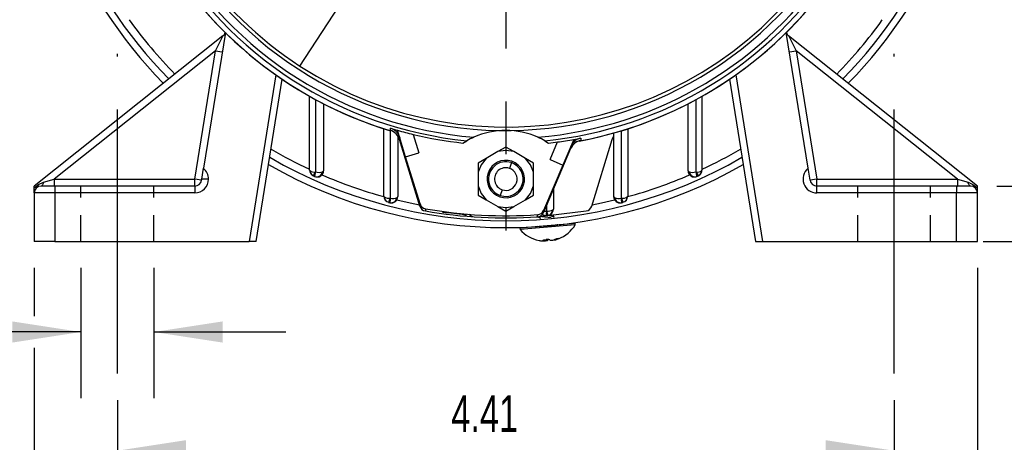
# Model space of a CAD drawing. Header units: inches. Extents: x 0 to 33, y 0 to 25.5.
# Tile 9 of 17: x 23.3 to 28.9, y 4.8 to 7.2. Entities that reach past the tile are written whole.
import ezdxf

# ---------------------------------------------------------------- set-up
doc = ezdxf.new("R2010")
doc.units = ezdxf.units.IN
doc.header["$LTSCALE"] = 3
doc.header["$MEASUREMENT"] = 0
doc.linetypes.add('CENTERX2', pattern=[0.8, 0.5, -0.1, 0.1, -0.1])
doc.linetypes.add('HIDDEN', pattern=[0.075, 0.05, -0.025])
doc.layers.add('CENTER', color=40, linetype='CENTERX2')
doc.layers.add('HIDDEN', color=102, linetype='HIDDEN')
doc.layers.add('DIMENSIONS', color=140, linetype='Continuous', lineweight=25)
doc.styles.add('SLDTEXTSTYLE0', font='TXT', dxfattribs={"width": 0.7})
doc.dimstyles.new('SLDDIMSTYLE0', dxfattribs={"dimtxt": 0.208333, "dimasz": 0.39, "dimexe": 0, "dimexo": 0.0625, "dimgap": 0.052083, "dimtad": 0, "dimtih": 1, "dimtoh": 1, "dimrnd": 1e-09, "dimdsep": 46, "dimtxsty": 'SLDTEXTSTYLE0', "dimsah": 1, "dimcen": 0.09, "dimadec": 0, "dimazin": 2, "dimtfac": 1, "dimtmove": 0, "dimatfit": 0, "dimfxl": 0, "dimfrac": 2, "dimtolj": 1, "dimtzin": 12, "dimarcsym": 0})
doc.dimstyles.new('SLDDIMSTYLE1', dxfattribs={"dimtxt": 0.208333, "dimasz": 0.39, "dimexe": 0, "dimexo": 0.0625, "dimgap": 0.052083, "dimtad": 0, "dimtih": 1, "dimtoh": 1, "dimrnd": 1e-09, "dimzin": 12, "dimdsep": 46, "dimtxsty": 'SLDTEXTSTYLE0', "dimsah": 1, "dimcen": 0.09, "dimadec": 0, "dimazin": 3, "dimtfac": 1, "dimtofl": 0, "dimtmove": 0, "dimatfit": 3, "dimfxl": 0, "dimfrac": 2, "dimtolj": 1, "dimtzin": 12, "dimarcsym": 0})
doc.dimstyles.new('SLDDIMSTYLE4', dxfattribs={"dimtxt": 0.208333, "dimasz": 0.39, "dimexe": 0, "dimexo": 0.0625, "dimgap": 0.052083, "dimtad": 0, "dimtih": 1, "dimtoh": 1, "dimrnd": 1e-09, "dimzin": 12, "dimdsep": 46, "dimtxsty": 'SLDTEXTSTYLE0', "dimsah": 1, "dimcen": 0, "dimadec": 0, "dimazin": 3, "dimtfac": 1, "dimtofl": 0, "dimtmove": 0, "dimatfit": 3, "dimfxl": 0, "dimfrac": 2, "dimtolj": 1, "dimtzin": 12, "dimarcsym": 0})
doc.dimstyles.new('SLDDIMSTYLE5', dxfattribs={"dimtxt": 0.208333, "dimasz": 0.39, "dimexe": 0, "dimexo": 0.0625, "dimgap": 0.052083, "dimtad": 0, "dimtih": 1, "dimtoh": 1, "dimrnd": 1e-09, "dimzin": 4, "dimdsep": 46, "dimtxsty": 'SLDTEXTSTYLE0', "dimsah": 1, "dimcen": 0.09, "dimadec": 0, "dimazin": 1, "dimtfac": 1, "dimtofl": 0, "dimtmove": 0, "dimatfit": 3, "dimfxl": 0, "dimfrac": 2, "dimtolj": 1, "dimtzin": 12, "dimarcsym": 0})

# ---------------------------------------------------------------- blocks, each defined once
blk = doc.blocks.new('_D_11')
at = {"layer": 'DIMENSIONS'}
for p, q in [((23.6795, 5.7932), (23.6795, 5.0546)), ((24.0929, 5.7932), (24.0929, 5.0546)), ((23.6795, 5.4296), (22.9218, 5.4296)), ((24.0929, 5.4296), (24.8429, 5.4296)), ((22.1159, 5.2968), (22.0459, 5.2968)), ((22.0459, 5.2968), (22.0459, 4.9655)), ((22.7351, 5.2968), (22.8051, 5.2968)), ((22.8051, 5.2968), (22.8051, 4.9655)), ((22.0459, 4.9655), (22.1159, 4.9655)), ((22.8051, 4.9655), (22.7351, 4.9655))]:
    blk.add_line(p, q, dxfattribs=at)
for points in [[(23.6795, 5.4296), (23.2895, 5.4896), (23.2895, 5.3696)], [(24.0929, 5.4296), (24.4829, 5.3696), (24.4829, 5.4896)]]:
    blk.add_solid(points, dxfattribs=at)
at = {"layer": 'DIMENSIONS', "char_height": 0.20833, "attachment_point": 1, "style": 'SLDTEXTSTYLE0'}
for s, insert in [('2X', (22.2456, 5.8776)), ('0.41', (22.1159, 5.612)), ('10.5', (22.1159, 5.234))]:
    blk.add_mtext(s, dxfattribs=dict(at, insert=insert))
blk = doc.blocks.new('_D_12')
at = {"layer": 'DIMENSIONS'}
for p, q in [((23.0149, 11.0031), (22.9449, 11.0031)), ((22.9449, 11.0031), (22.9449, 10.6718)), ((23.8075, 11.0031), (23.8774, 11.0031)), ((23.8774, 11.0031), (23.8774, 10.6718)), ((24.1461, 11.0031), (23.9474, 11.0031)), ((24.6802, 10.3812), (24.1461, 11.0031)), ((22.9449, 10.6718), (23.0149, 10.6718)), ((23.8774, 10.6718), (23.8075, 10.6718))]:
    blk.add_line(p, q, dxfattribs=at)
blk.add_solid([(24.6802, 10.3812), (24.4716, 10.7162), (24.3806, 10.638)], dxfattribs=at)
at = {"layer": 'DIMENSIONS', "char_height": 0.20833, "attachment_point": 1, "style": 'SLDTEXTSTYLE0'}
for s, insert in [('%%c', (22.9442, 11.3183)), ('4.33', (23.2589, 11.3183)), ('110.0', (23.0149, 10.9403))]:
    blk.add_mtext(s, dxfattribs=dict(at, insert=insert))
blk = doc.blocks.new('_D_14')
at = {"layer": 'DIMENSIONS'}
for p, q in [((28.9739, 8.7385), (30.3636, 8.7385)), ((29.9886, 8.7385), (29.9886, 7.7193)), ((29.679, 7.3404), (29.609, 7.3404)), ((29.609, 7.3404), (29.609, 7.0091)), ((30.2982, 7.3404), (30.3682, 7.3404)), ((30.3682, 7.3404), (30.3682, 7.0091)), ((29.609, 7.0091), (29.679, 7.0091)), ((30.3682, 7.0091), (30.2982, 7.0091)), ((29.9886, 5.9432), (29.9886, 6.9625)), ((28.8, 5.9432), (30.3636, 5.9432))]:
    blk.add_line(p, q, dxfattribs=at)
for points in [[(29.9886, 8.7385), (29.9286, 8.3485), (30.0486, 8.3485)], [(29.9886, 5.9432), (30.0486, 6.3332), (29.9286, 6.3332)]]:
    blk.add_solid(points, dxfattribs=at)
at = {"layer": 'DIMENSIONS', "char_height": 0.20833, "attachment_point": 1, "style": 'SLDTEXTSTYLE0'}
for s, insert in [('2.80', (29.679, 7.6557)), ('71.0', (29.679, 7.2777))]:
    blk.add_mtext(s, dxfattribs=dict(at, insert=insert))
blk = doc.blocks.new('_D_15')
at = {"layer": 'DIMENSIONS'}
for p, q in [((29.0905, 6.2582), (29.0905, 7.0082)), ((28.8787, 6.2582), (29.4655, 6.2582)), ((28.9181, 5.9432), (29.4655, 5.9432)), ((29.0905, 5.2751), (29.0905, 5.9432)), ((29.4725, 5.2751), (29.0905, 5.2751)), ((29.8482, 5.2746), (29.7782, 5.2746)), ((29.7782, 5.2746), (29.7782, 4.9433)), ((30.2941, 5.2746), (30.3641, 5.2746)), ((30.3641, 5.2746), (30.3641, 4.9433)), ((29.7782, 4.9433), (29.8482, 4.9433)), ((30.3641, 4.9433), (30.2941, 4.9433))]:
    blk.add_line(p, q, dxfattribs=at)
for points in [[(29.0905, 6.2582), (29.1505, 6.6482), (29.0305, 6.6482)], [(29.0905, 5.9432), (29.0305, 5.5532), (29.1505, 5.5532)]]:
    blk.add_solid(points, dxfattribs=at)
at = {"layer": 'DIMENSIONS', "char_height": 0.20833, "attachment_point": 1, "style": 'SLDTEXTSTYLE0'}
for s, insert in [('0.31', (29.7616, 5.5898)), ('8.0', (29.8482, 5.2119))]:
    blk.add_mtext(s, dxfattribs=dict(at, insert=insert))
blk = doc.blocks.new('_D_17')
at = {"layer": 'DIMENSIONS'}
for p, q in [((23.4138, 5.7932), (23.4138, 5.5196)), ((28.7681, 5.7932), (28.7681, 3.5751)), ((23.4138, 5.3396), (23.4138, 3.5751)), ((23.4138, 3.9501), (25.4122, 3.9501)), ((25.6947, 3.9497), (25.6247, 3.9497)), ((25.6247, 3.9497), (25.6247, 3.6184)), ((26.4872, 3.9497), (26.5572, 3.9497)), ((26.5572, 3.9497), (26.5572, 3.6184)), ((28.7681, 3.9501), (26.7696, 3.9501)), ((25.6247, 3.6184), (25.6947, 3.6184)), ((26.5572, 3.6184), (26.4872, 3.6184))]:
    blk.add_line(p, q, dxfattribs=at)
for points in [[(23.4138, 3.9501), (23.8038, 3.8901), (23.8038, 4.0101)], [(28.7681, 3.9501), (28.3781, 4.0101), (28.3781, 3.8901)]]:
    blk.add_solid(points, dxfattribs=at)
at = {"layer": 'DIMENSIONS', "char_height": 0.20833, "attachment_point": 1, "style": 'SLDTEXTSTYLE0'}
for s, insert in [('5.35', (25.7813, 4.2649)), ('136.0', (25.6947, 3.8869))]:
    blk.add_mtext(s, dxfattribs=dict(at, insert=insert))
blk = doc.blocks.new('_D_18')
at = {"layer": 'DIMENSIONS'}
for p, q in [((23.8862, 5.0432), (23.8862, 4.3807)), ((28.2957, 5.0432), (28.2957, 4.3807)), ((23.8862, 4.7557), (25.4122, 4.7557)), ((25.6947, 4.7553), (25.6247, 4.7553)), ((25.6247, 4.7553), (25.6247, 4.424)), ((26.4872, 4.7553), (26.5572, 4.7553)), ((26.5572, 4.7553), (26.5572, 4.424)), ((28.2957, 4.7557), (26.7696, 4.7557)), ((25.6247, 4.424), (25.6947, 4.424)), ((26.5572, 4.424), (26.4872, 4.424))]:
    blk.add_line(p, q, dxfattribs=at)
for points in [[(23.8862, 4.7557), (24.2762, 4.6957), (24.2762, 4.8157)], [(28.2957, 4.7557), (27.9057, 4.8157), (27.9057, 4.6957)]]:
    blk.add_solid(points, dxfattribs=at)
at = {"layer": 'DIMENSIONS', "char_height": 0.20833, "attachment_point": 1, "style": 'SLDTEXTSTYLE0'}
for s, insert in [('4.41', (25.7813, 5.0705)), ('112.0', (25.6947, 4.6926))]:
    blk.add_mtext(s, dxfattribs=dict(at, insert=insert))
blk = doc.blocks.new('SW_CENTERMARKSYMBOL_1')
at = {"layer": 'CENTER', "color": 0}
for p, q in [((0, 0.2), (0, 2.7329)), ((0, 0), (0, 0.1)), ((-0.2, 0), (-2.7329, 0)), ((0, 0), (-0.1, 0)), ((0, 0), (0, -0.1)), ((0, 0), (0.1, 0)), ((0.2, 0), (2.7329, 0)), ((0, -0.2), (0, -2.7329))]:
    blk.add_line(p, q, dxfattribs=at)

msp = doc.modelspace()

# ---------------------------------------------------------------- linework, layer by layer
for p, q in [((24.9222, 6.9389), (25.3351, 7.5746)), ((24.4855, 7.1107), (23.4138, 6.2582)), ((24.4989, 7.1292), (24.3748, 6.3586)), ((27.807, 6.3586), (27.683, 7.1292)), ((28.7681, 6.2582), (27.6964, 7.1107)), ((24.4424, 7.0261), (23.5265, 6.2976)), ((24.3251, 6.2976), (24.4424, 7.0261)), ((24.4424, 7.0261), (24.4813, 7.0198)), ((27.7006, 7.0198), (27.7395, 7.0261)), ((27.7395, 7.0261), (27.8568, 6.2976)), ((28.6554, 6.2976), (27.7395, 7.0261)), ((24.7859, 6.8887), (24.6337, 5.9432)), ((27.3959, 6.8887), (27.5481, 5.9432)), ((24.6736, 5.9431), (24.8218, 6.8639)), ((24.6736, 5.9432), (24.8218, 6.8639)), ((27.36, 6.8639), (27.5083, 5.9432)), ((24.9775, 6.3483), (24.9775, 6.7675)), ((27.2043, 6.7675), (27.2043, 6.3483)), ((25.0101, 6.7494), (25.0111, 6.3378)), ((25.0563, 6.725), (25.0563, 6.3448)), ((27.1256, 6.3448), (27.1256, 6.725)), ((27.1708, 6.3378), (27.1718, 6.7494)), ((25.3992, 6.1999), (25.3992, 6.583)), ((25.4344, 6.572), (25.435, 6.1891)), ((25.4355, 6.5739), (25.4361, 6.5866)), ((25.5221, 6.4242), (25.4761, 6.5748)), ((25.4779, 6.5417), (25.4779, 6.1979)), ((25.5656, 6.5514), (25.5974, 6.4472)), ((26.7039, 6.1979), (26.7039, 6.5593)), ((26.7469, 6.1891), (26.7474, 6.572)), ((26.7827, 6.583), (26.7827, 6.1999)), ((25.4885, 6.5343), (25.488, 6.5215)), ((25.6034, 6.1438), (25.488, 6.5215)), ((25.8478, 6.5023), (25.8693, 6.5152)), ((26.3126, 6.5152), (26.3341, 6.5023)), ((26.3422, 6.4082), (26.3848, 6.5084)), ((26.4762, 6.5224), (26.4147, 6.3774)), ((26.4589, 6.4706), (26.4597, 6.4834)), ((26.5172, 6.5299), (26.5165, 6.5172)), ((26.5784, 6.1438), (26.6939, 6.5215)), ((25.5221, 6.4242), (25.5974, 6.4472)), ((26.0457, 6.4533), (25.9787, 6.4146)), ((26.0909, 6.4794), (26.0457, 6.4533)), ((26.1362, 6.4533), (26.0909, 6.4794)), ((26.2032, 6.4146), (26.1362, 6.4533)), ((26.4589, 6.4706), (26.3045, 6.1071)), ((25.6041, 6.1562), (25.5221, 6.4242)), ((25.9787, 6.4146), (25.9335, 6.3885)), ((25.9335, 6.3885), (25.9335, 6.3362)), ((26.1224, 6.3908), (26.1115, 6.3585)), ((26.1401, 6.3828), (26.1441, 6.3896)), ((26.2484, 6.3885), (26.2032, 6.4146)), ((26.2484, 6.3362), (26.2484, 6.3885)), ((26.4147, 6.3774), (26.3052, 6.1194)), ((26.3422, 6.4082), (26.4147, 6.3774)), ((24.365, 6.2976), (24.3748, 6.3586)), ((24.9775, 6.3483), (24.9785, 6.3456)), ((25.9335, 6.3362), (25.9335, 6.2589)), ((26.2484, 6.2589), (26.2484, 6.3362)), ((27.2034, 6.3456), (27.2043, 6.3483)), ((27.8179, 6.2913), (27.807, 6.3586)), ((23.4674, 6.2797), (23.5265, 6.2976)), ((23.5265, 6.2976), (24.3251, 6.2976)), ((23.5265, 6.2976), (23.5265, 6.2582)), ((24.364, 6.2913), (24.3251, 6.2976)), ((24.3251, 6.2582), (24.3251, 6.2976)), ((24.364, 6.2913), (24.365, 6.2976)), ((24.4039, 6.2976), (24.365, 6.2976)), ((27.8568, 6.2976), (27.8179, 6.2913)), ((27.8568, 6.2582), (27.8568, 6.2976)), ((27.8568, 6.2976), (28.6554, 6.2976)), ((28.6554, 6.2976), (28.6554, 6.2582)), ((28.6554, 6.2976), (28.7145, 6.2797)), ((23.4138, 6.2473), (23.4138, 6.2582)), ((23.4138, 6.2188), (23.4138, 6.2473)), ((23.4138, 6.2188), (23.4138, 5.9432)), ((23.5319, 6.2188), (23.4138, 6.2188)), ((23.5319, 6.2582), (23.4531, 6.2582)), ((23.5319, 6.2582), (23.5265, 6.2582)), ((23.5319, 6.2582), (23.5319, 6.2188)), ((24.3251, 6.2582), (23.5319, 6.2582)), ((23.5319, 6.2188), (23.5319, 5.9432)), ((24.3251, 6.2188), (23.5319, 6.2188)), ((24.3251, 6.2582), (24.3251, 6.2188)), ((25.9335, 6.2589), (25.9335, 6.2066)), ((25.9335, 6.2066), (25.9787, 6.1805)), ((26.0378, 6.2055), (26.0417, 6.2123)), ((26.0704, 6.2366), (26.0595, 6.2043)), ((26.2032, 6.1805), (26.2484, 6.2066)), ((26.2484, 6.2066), (26.2484, 6.2589)), ((26.361, 6.2401), (26.361, 6.127)), ((27.8568, 6.2188), (27.8568, 6.2582)), ((28.65, 6.2582), (27.8568, 6.2582)), ((28.65, 6.2188), (27.8568, 6.2188)), ((28.65, 6.2582), (28.65, 6.2188)), ((28.7287, 6.2582), (28.65, 6.2582)), ((28.65, 6.2582), (28.6554, 6.2582)), ((28.65, 5.9432), (28.65, 6.2188)), ((28.7681, 6.2188), (28.65, 6.2188)), ((28.7681, 6.2188), (28.7681, 6.2473)), ((28.7681, 5.9432), (28.7681, 6.2188)), ((25.3992, 6.1999), (25.4007, 6.1964)), ((25.6034, 6.1438), (25.6041, 6.1562)), ((25.9787, 6.1805), (26.0457, 6.1419)), ((26.1362, 6.1419), (26.2032, 6.1805)), ((26.3229, 6.1163), (26.3229, 6.1504)), ((26.7481, 6.1636), (26.7485, 6.1637)), ((26.7811, 6.1964), (26.7827, 6.1999)), ((25.635, 6.1289), (25.6343, 6.1166)), ((26.0457, 6.1419), (26.0909, 6.1157)), ((26.0909, 6.1157), (26.1362, 6.1419)), ((26.2674, 6.0831), (26.5475, 6.1166)), ((26.271, 6.0832), (26.2716, 6.0955)), ((26.3052, 6.1194), (26.3045, 6.1071)), ((26.3588, 6.1227), (26.361, 6.127)), ((26.363, 6.0809), (26.3618, 6.0943)), ((25.8679, 6.091), (25.8611, 6.091)), ((26.4846, 6.046), (26.2808, 6.0282)), ((26.4853, 6.0382), (26.2815, 6.0204)), ((26.2841, 6.0787), (26.285, 6.0684)), ((26.3208, 6.091), (26.3211, 6.091)), ((26.3656, 6.0796), (26.3596, 6.0827)), ((26.4853, 6.0382), (26.4846, 6.046)), ((26.2808, 6.0282), (26.1708, 6.0186)), ((26.1708, 6.0186), (26.1715, 6.0107)), ((26.2815, 6.0204), (26.1715, 6.0107)), ((26.2808, 6.0282), (26.2815, 6.0204)), ((26.3105, 6.0309), (26.3101, 6.0308)), ((23.5319, 5.9432), (23.4138, 5.9432)), ((23.5319, 5.9432), (24.6337, 5.9432)), ((24.6736, 5.9432), (24.6337, 5.9432)), ((26.303, 5.9509), (26.3031, 5.9491)), ((26.3052, 5.952), (26.3056, 5.9477)), ((26.3064, 5.947), (26.3059, 5.9522)), ((26.3131, 5.9532), (26.3206, 5.9539)), ((26.3267, 5.9495), (26.3263, 5.9542)), ((26.3287, 5.9542), (26.3289, 5.9513)), ((26.3744, 5.9537), (26.3742, 5.9562)), ((26.3816, 5.9583), (26.3818, 5.956)), ((27.5083, 5.9432), (27.5481, 5.9432)), ((27.5481, 5.9432), (28.65, 5.9432)), ((28.65, 5.9432), (28.7681, 5.9432))]:
    msp.add_line(p, q)
at = {"flags": 128}
for points in [[(24.4424, 7.0261), (24.4729, 7.0859), (24.4785, 7.097), (24.4824, 7.1047), (24.4847, 7.1092), (24.4853, 7.1103), (24.4855, 7.1107)], [(27.6964, 7.1107), (27.6966, 7.1103), (27.6972, 7.1092), (27.6994, 7.1047), (27.7034, 7.097), (27.709, 7.0859), (27.7395, 7.0261)], [(26.6939, 6.5215), (26.702, 6.5396), (26.7039, 6.5417)], [(26.1362, 6.4533), (26.0909, 6.4597), (26.0457, 6.4533)], [(25.9787, 6.4146), (25.9505, 6.3786), (25.9335, 6.3362)], [(26.2484, 6.3362), (26.2314, 6.3786), (26.2032, 6.4146)], [(25.0563, 6.3448), (25.0549, 6.3417), (25.0511, 6.3391)], [(27.1308, 6.3391), (27.127, 6.3417), (27.1256, 6.3448)], [(23.4138, 6.2473), (23.4391, 6.2667), (23.4674, 6.2797)], [(23.4531, 6.2582), (23.4553, 6.2586), (23.4575, 6.2597), (23.4595, 6.2615), (23.4615, 6.264), (23.4633, 6.2671), (23.4649, 6.2708), (23.4662, 6.2751), (23.4674, 6.2797)], [(25.0064, 6.3124), (25.0063, 6.3125), (25.0059, 6.3126)], [(27.1755, 6.3124), (27.1756, 6.3125), (27.176, 6.3126)], [(28.7287, 6.2582), (28.7265, 6.2586), (28.7244, 6.2597), (28.7223, 6.2615), (28.7204, 6.264), (28.7186, 6.2671), (28.717, 6.2708), (28.7156, 6.2751), (28.7145, 6.2797)], [(28.7145, 6.2797), (28.7428, 6.2667), (28.7681, 6.2473)], [(25.9335, 6.2589), (25.9505, 6.2165), (25.9787, 6.1805)], [(26.2032, 6.1805), (26.2314, 6.2165), (26.2484, 6.2589)], [(25.4336, 6.1636), (25.4371, 6.1629), (25.441, 6.1625)], [(25.4726, 6.1792), (25.5486, 6.162), (25.6011, 6.1515)], [(25.4779, 6.1979), (25.4769, 6.195), (25.4738, 6.1924)], [(26.5808, 6.1515), (26.6333, 6.162), (26.7085, 6.179)], [(26.7081, 6.1924), (26.705, 6.195), (26.7039, 6.1979)], [(26.0457, 6.1419), (26.0909, 6.1354), (26.1362, 6.1419)], [(26.3083, 6.1159), (26.3124, 6.1157), (26.3229, 6.1163)], [(26.2658, 6.0878), (26.2769, 6.0823), (26.2877, 6.0768)], [(26.3865, 6.0375), (26.3827, 6.0375), (26.3819, 6.0376)], [(26.2734, 6.0281), (26.2727, 6.0279), (26.2689, 6.0272)], [(26.2953, 5.9468), (26.3, 5.9464), (26.3037, 5.9463), (26.3059, 5.9466), (26.3064, 5.9471), (26.3056, 5.9477)], [(26.3031, 5.9491), (26.3023, 5.9502), (26.3034, 5.9513), (26.3061, 5.9523), (26.3102, 5.953), (26.3131, 5.9532)], [(26.3918, 5.9601), (26.3925, 5.9601), (26.3916, 5.9595), (26.3891, 5.9585), (26.3852, 5.9571), (26.3818, 5.956)]]:
    msp.add_lwpolyline(points, dxfattribs=at)
for centre, radius, start, end in [((26.0909, 8.7385), 2.1654, 147, 327), ((26.0909, 8.7385), 2.1458, 147, 237), ((26.0909, 8.7385), 2.2107, 154.7059, 265.2941), ((26.0909, 8.7385), 2.2343, 155.6927, 264.3073), ((26.0909, 8.7385), 2.2638, 160.5008, 253.2052), ((26.0909, 8.7385), 2.7165, 180, 224.3004), ((26.0909, 8.7385), 2.6772, 180, 224.386), ((26.0909, 8.7385), 2.2638, 180, 253.2425), ((26.0909, 8.7385), 2.2638, 279.6278, 0), ((26.0909, 8.7385), 2.6772, 315.614, 0), ((26.0909, 8.7385), 2.7165, 315.6996, 0), ((26.0909, 8.7385), 2.1458, 237, 327), ((26.0909, 8.7385), 2.2107, 274.7059, 327), ((26.0909, 8.7385), 2.2343, 275.6927, 327), ((26.0909, 8.7385), 2.2638, 280.5907, 327), ((26.0909, 8.7385), 2.6329, 215.7259, 224.4852), ((26.0909, 8.7385), 2.6329, 315.5148, 324.2667), ((24.461, 7.1415), 0.0394, 308.5, 342.3529), ((27.7209, 7.1415), 0.0394, 197.6471, 231.5), ((25.4127, 6.4985), 0.0788, 16.99, 73.1474), ((26.0909, 8.7385), 2.2494, 253.0751, 254.1366), ((25.4132, 6.5112), 0.0788, 16.9934, 73.0653), ((26.0909, 8.7385), 2.2494, 254.1366, 256.4938), ((26.0909, 8.7385), 2.2494, 256.4938, 263.7949), ((26.0909, 6.1204), 0.4528, 90, 113.6151), ((26.0909, 6.1204), 0.4528, 66.3849, 90), ((26.0909, 6.1204), 0.4528, 113.6151, 119.3088), ((26.0909, 6.1204), 0.4528, 60.6912, 66.3849), ((26.0909, 8.7385), 2.2494, 276.2051, 277.5062), ((26.0909, 8.7385), 2.2494, 277.5062, 279.8634), ((26.5314, 6.4398), 0.0788, 100.8559, 157.0067), ((26.5322, 6.4526), 0.0788, 100.9313, 157.01), ((26.0909, 8.7385), 2.2494, 279.8634, 280.9249), ((26.0909, 8.7385), 2.6329, 239.5871, 244.9433), ((26.0909, 8.7385), 2.6329, 295.0406, 300.4129), ((26.0909, 8.7385), 2.7165, 240.2718, 299.7282), ((26.0909, 8.7385), 2.6772, 239.955, 300.045), ((26.0909, 6.2976), 0.1063, 60, 240), ((26.0909, 6.2976), 0.0984, 71.3484, 251.3484), ((26.0909, 6.2976), 0.1063, 240, 60), ((26.0909, 6.2976), 0.0984, 251.3484, 71.3484), ((24.3253, 6.2977), 0.0785, 359.9303, 50.9249), ((25.013, 6.3483), 0.0354, 180, 245.7253), ((25.005, 6.3841), 0.0467, 235.464, 277.4435), ((25.0128, 6.3472), 0.0343, 182.5491, 245.3816), ((25.0136, 6.3495), 0.0368, 241.8737, 245.6964), ((24.8112, 6.438), 0.2236, 326.9161, 333.3753), ((26.0909, 8.7385), 2.6575, 245.7277, 245.9015), ((25.0172, 6.3452), 0.0344, 250.8034, 349.838), ((25.1184, 6.3025), 0.113, 161.8255, 174.8718), ((25.0209, 6.3448), 0.0354, 245.914, 360), ((25.0287, 6.4106), 0.0749, 256.3364, 287.3474), ((26.0909, 8.7385), 2.6329, 246.6492, 254.7695), ((26.0909, 6.2976), 0.0643, 71.3484, 251.3484), ((26.0909, 6.2976), 0.0643, 251.3484, 71.3484), ((26.0909, 8.7385), 2.6329, 285.2305, 293.3508), ((27.161, 6.3448), 0.0354, 180, 294.086), ((27.1531, 6.4106), 0.0749, 252.6523, 283.6639), ((27.1647, 6.3452), 0.0344, 190.162, 289.1966), ((27.1769, 6.3841), 0.0467, 262.5521, 304.5405), ((27.0634, 6.3025), 0.113, 5.1282, 18.1745), ((27.3711, 6.4382), 0.224, 206.6315, 213.0771), ((26.0909, 8.7385), 2.6575, 294.0985, 294.2723), ((27.1691, 6.3472), 0.0343, 294.6184, 357.4509), ((27.1689, 6.3483), 0.0354, 294.2747, 360), ((27.8568, 6.2976), 0.0787, 129.1448, 270), ((24.3251, 6.2976), 0.0787, 270, 0), ((24.3251, 6.2976), 0.0394, 270, 350.8552), ((27.8568, 6.2976), 0.0394, 189.1448, 270), ((23.4531, 6.2188), 0.0394, 90, 180), ((28.7287, 6.2188), 0.0394, 0, 90), ((28.1725, 6.2528), 0.5957, 359.4763, 0.5237), ((25.4346, 6.1999), 0.0354, 180, 255.5047), ((25.4278, 6.2395), 0.0508, 237.8396, 278.1407), ((25.4349, 6.1986), 0.0342, 183.6201, 254.8435), ((25.2517, 6.2464), 0.1921, 335.1322, 342.6663), ((26.0909, 8.7385), 2.6575, 255.5082, 255.6731), ((25.44, 6.1972), 0.0342, 258.7956, 351.9653), ((25.5623, 6.1679), 0.129, 170.5492, 181.8954), ((25.4425, 6.1979), 0.0354, 255.6824, 360), ((25.4489, 6.255), 0.0674, 258.0644, 291.6649), ((25.6417, 6.1677), 0.0394, 197, 260.1212), ((26.7394, 6.1979), 0.0354, 180, 284.3176), ((26.7389, 6.1976), 0.0349, 180.6654, 281.8151), ((26.7329, 6.255), 0.0674, 248.3351, 281.9356), ((26.7419, 6.1972), 0.0342, 188.0347, 281.2044), ((26.7541, 6.2394), 0.0508, 261.8542, 302.1654), ((26.6196, 6.1679), 0.129, 358.1046, 9.4508), ((26.9302, 6.2464), 0.1921, 197.3337, 204.8678), ((26.0909, 8.7385), 2.6575, 284.3269, 284.4918), ((26.747, 6.1986), 0.0342, 285.1565, 356.3799), ((26.7472, 6.1999), 0.0354, 284.4953, 360), ((25.6411, 6.1553), 0.0394, 197, 260.1212), ((26.0909, 8.7385), 2.6614, 260.1212, 273.8788), ((26.0916, 8.7509), 2.6614, 260.1212, 273.8788), ((25.701, 5.2605), 0.8477, 79.3408, 87.8788), ((25.9116, 6.1174), 0.0342, 215.3329, 268.7949), ((26.2683, 6.1225), 0.0394, 273.8788, 337), ((26.269, 6.1348), 0.0394, 273.8788, 337), ((26.3177, 6.1263), 0.0354, 235.7399, 274.9615), ((26.3185, 6.1226), 0.0317, 230.801, 274.6305), ((26.1763, 6.1141), 0.1466, 350.9388, 0.8742), ((26.3317, 6.1711), 0.0555, 260.8831, 299.2042), ((26.4894, 6.1413), 0.1684, 188.5265, 197.1424), ((26.3248, 6.1256), 0.0341, 276.2834, 355.1692), ((26.3256, 6.127), 0.0354, 275.1342, 360), ((26.5408, 6.1553), 0.0394, 279.8788, 343), ((26.0915, 3.9681), 2.125, 83.0643, 84.9656), ((26.0909, 8.7385), 2.6575, 274.9684, 275.1293), ((26.3322, 6.0286), 0.0604, 63.4, 86.1444), ((26.3181, 6.1421), 0.1969, 291.3272, 328.1301), ((26.3181, 6.1421), 0.1969, 221.8699, 258.6671), ((26.3042, 6.0704), 0.1238, 258.4965, 262.3477), ((26.3138, 6.1252), 0.1794, 261.635, 264.0895), ((26.3188, 5.9739), 0.0294, 237.7355, 243.3071), ((26.3135, 5.9876), 0.0404, 260.8511, 289.1489), ((26.3277, 5.9157), 0.0389, 70.6734, 100.4883), ((26.3092, 5.9731), 0.0294, 306.6929, 312.2645), ((26.338, 5.9388), 0.0155, 102.8879, 125.931), ((26.3562, 5.9772), 0.0294, 237.7355, 243.3071), ((26.3495, 5.9908), 0.0404, 260.8511, 289.1489), ((26.3135, 6.1252), 0.1794, 285.9105, 288.365), ((26.3664, 5.97), 0.0182, 261.1974, 296.1779), ((26.4028, 5.8675), 0.0933, 98.2676, 110.5708), ((26.3252, 6.1262), 0.1794, 285.9105, 288.365), ((26.3891, 5.9767), 0.0168, 270.9826, 279.0174)]:
    msp.add_arc(centre, radius, start, end)
at = {"layer": 'CENTER'}
for p, q in [((23.8862, 5.1932), (23.8862, 7.0082)), ((28.2957, 5.1932), (28.2957, 7.0082))]:
    msp.add_line(p, q, dxfattribs=at)
at = {"layer": 'HIDDEN'}
for p, q in [((23.6795, 5.9432), (23.6795, 6.2582)), ((24.0929, 5.9432), (24.0929, 6.2582)), ((28.089, 5.9432), (28.089, 6.2582)), ((28.5024, 5.9432), (28.5024, 6.2582))]:
    msp.add_line(p, q, dxfattribs=at)

# ---------------------------------------------------------------- block references
at = {"layer": 'CENTER'}
msp.add_blockref('SW_CENTERMARKSYMBOL_1', (26.0909, 8.7385), dxfattribs=at)

# ---------------------------------------------------------------- dimensions: what is measured, and where the dimension line sits
at = {"layer": 'DIMENSIONS'}
dim = msp.add_diameter_dim_2p(p1=(27.5017, 7.0958), p2=(24.6802, 10.3812), dimstyle='SLDDIMSTYLE4', dxfattribs=at)
dim.commit()
dim.dimension.update_dxf_attribs({"geometry": '_D_12', "text_midpoint": (23.4112, 11.0031), "dimtype": 163})
for base, p1, p2, dimstyle, picture, middle in [((29.9886, 8.7385), (28.65, 5.9432), (28.8239, 8.7385), 'SLDDIMSTYLE5', '_D_14', (29.9886, 7.3409)), ((29.09048, 5.94323), (28.72873, 6.2582), (28.7681, 5.94323), 'SLDDIMSTYLE0', '_D_15', (29.09048, 5.27506))]:
    dim = msp.add_linear_dim(base=base, p1=p1, p2=p2, angle=90, dimstyle=dimstyle, dxfattribs=at)
    dim.commit()
    dim.dimension.update_dxf_attribs({"geometry": picture, "text_midpoint": middle, "dimtype": 160})
dim = msp.add_linear_dim(base=(24.0929, 5.4296), p1=(23.6795, 5.9432), p2=(24.0929, 5.9432), text='2X\\P<>', dimstyle='SLDDIMSTYLE0', dxfattribs=at)
dim.commit()
dim.dimension.update_dxf_attribs({"geometry": '_D_11', "text_midpoint": (22.4255, 5.4296), "dimtype": 160})
for base, p1, p2, picture, middle in [((23.4138, 3.9501), (28.7681, 5.9432), (23.4138, 5.9432), '_D_17', (26.0909, 3.9501)), ((28.2957, 4.7557), (23.8862, 5.1932), (28.2957, 5.1932), '_D_18', (26.0909, 4.7557))]:
    dim = msp.add_linear_dim(base=base, p1=p1, p2=p2, dimstyle='SLDDIMSTYLE1', dxfattribs=at)
    dim.commit()
    dim.dimension.update_dxf_attribs({"geometry": picture, "text_midpoint": middle, "dimtype": 160})

doc.saveas('drawing.dxf')
